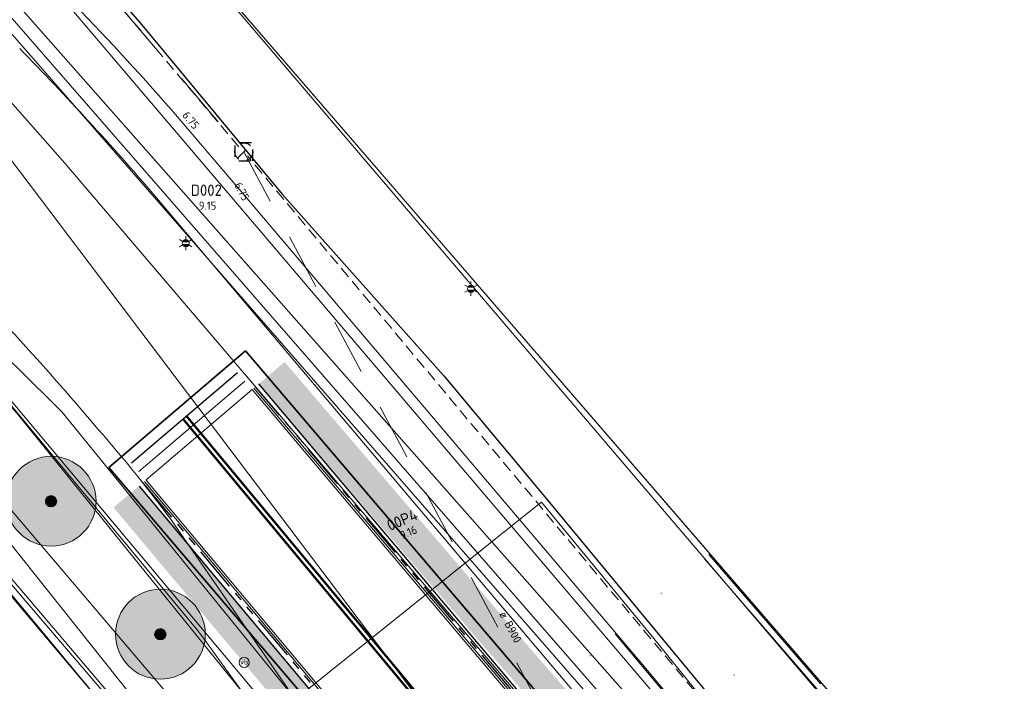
# Model space of a CAD drawing. Header units: metres. Extents: x 163628 to 167855, y 402678 to 405435.
# Tile 123 of 256: x 164447 to 164491, y 403459 to 403488. Entities that reach past the tile are written whole.
import ezdxf
from ezdxf.enums import TextEntityAlignment as Align

# ---------------------------------------------------------------- set-up
doc = ezdxf.new("R2010")
doc.units = ezdxf.units.M
for name, pattern in [('DASHED2', [0.375, 0.25, -0.125]), ('X-CA190022.004-UO-DWM_Snelfietsroute$0$VH-TROTTOIRBAND_180-200', [20, 10, -2, 2, -2, 2, -2]), ('X-CA190022.004-UO-WHM_Riolering gemeente_NLCS_v0.2$0$RI-HUISAANSLUITING', [4.3, 2.5, -1.8])]:
    doc.linetypes.add(name, pattern=pattern)
doc.layers.get('0').update_dxf_attribs({"lineweight": 25})
for name, color, linetype, lineweight in [('B-WE-KW-KUNSTWERK_DUIKER-G', 252, 'Continuous', 18), ('X-CA190022.004-UO-BGT_Ondergrond$0$GE_201_SHDHek_Lijn_GEM', 253, 'X-CA190022.004-UO-BGT_Ondergrond$0$Hekwerk', 9), ('X-CA190022.004-UO-BGT_Ondergrond$0$GE_314_WGDRijbaanLokaleweg_Vlak_GEM', 253, 'Continuous', 9), ('X-CA190022.004-UO-BGT_Ondergrond$0$GE_316_WGDFietspad_Vlak_GEM', 253, 'Continuous', 9), ('X-CA190022.004-UO-BGT_Ondergrond$0$GE_367_OWGBerm_groenvoorziening_grasenk_GEM', 253, 'Continuous', 9), ('X-CA190022.004-UO-BGT_Ondergrond$0$GE_401_OTDErf_Vlak_GEM', 253, 'Continuous', 9), ('X-CA190022.004-UO-BGT_Ondergrond$0$GE_814_BRDVerkeersbord_Punt_GEM', 253, 'Continuous', 9), ('X-CA190022.004-UO-BGT_Ondergrond$0$GE_861_PALLichtmast_Punt_GEM', 253, 'Continuous', 9), ('X-CA190022.004-UO-DTM inmeting$0$B-WE-IE-TERREINAFSCHEIDING_KUNSTMATIG_RASTERHEKWERK-G', 246, 'X-CA190022.004-UO-DTM inmeting$0$IE-TERREINAFSCHEIDING-KUNSTMATIG-OPEN', 0), ('X-CA190022.004-UO-DTM inmeting$0$B-WE-OG-HOOGTEPUNT-S', 246, 'Continuous', 0), ('X-CA190022.004-UO-DTM inmeting$0$B-WE-VH-KANTOPSLUITING_VOORKANTBAND-G', 246, 'Continuous', 0), ('X-CA190022.004-UO-DTM inmeting$0$B-WE-VH-VERHARDING_ASFALT-G', 246, 'Continuous', 0), ('X-CA190022.004-UO-DWM_Snelfietsroute$0$N-WE-VH-KANTOPSLUITING_ACHTERKANTBAND-G', 125, 'Continuous', 25), ('X-CA190022.004-UO-DWM_Snelfietsroute$0$N-WE-VH-KANTOPSLUITING_TROTTOIRBAND_180 200-G', 125, 'X-CA190022.004-UO-DWM_Snelfietsroute$0$VH-TROTTOIRBAND_180-200', 25), ('X-CA190022.004-UO-DWM_Snelfietsroute$0$N-WE-VH-KANTVERHARDING_STREKLAAG-G', 251, 'Continuous', 18), ('X-CA190022.004-UO-DWM_Snelfietsroute$0$N-WE-VH-VERHARDING_ASFALT_ZAAGSNEDE-G', 125, 'X-CA190022.004-UO-DWM_Snelfietsroute$0$VH-ZAAGSNEDE', 25), ('X-CA190022.004-UO-DWM_Snelfietsroute$0$N-WE-VW-MARKERING_LANGS_STREEP_DOORGETROKKEN_010-G', 125, 'Continuous', 25), ('X-CA190022.004-UO-DWM_Snelfietsroute$0$V-WE-VH-VERHARDING_ASFALT-FREESVAK', 125, 'Continuous', 18), ('X-CA190022.004-UO-GZM_Werkgrens_v0.1$0$N-WE-KG-GRENS_SYSTEEMGRENS-G', 7, 'X-CA190022.004-UO-GZM_Werkgrens_v0.1$0$KG-OG', 35), ('X-CA190022.004-UO-KAD_Percelen$0$B-WE-KG-GRENS_PERCEEL-GV', 150, 'Continuous', 9), ('X-CA190022.004-UO-WHM_Riolering gemeente - drukleidingen_v0.1$0$Riool_onder_druk_pvc_leidingen_315_hgml', 214, 'X-CA190022.004-UO-WHM_Riolering gemeente - drukleidingen_v0.1$0$1-200 PERSLEIDING', 25), ('X-CA190022.004-UO-WHM_Riolering gemeente_NLCS_v0.2$0$B-WE-RI-DUIKER-G', 214, 'X-CA190022.004-UO-WHM_Riolering gemeente_NLCS_v0.2$0$RI-HUISAANSLUITING', 15)]:
    doc.layers.add(name, color=color, linetype=linetype, lineweight=lineweight)
doc.layers.add('X-CA190022.004-UO-DTM inmeting$0$X-XX-AL-MEETPUNT-S', color=246, linetype='Continuous', lineweight=0, plot=False)
doc.layers.add('X-CA190022.004-UO-DWM_Beplanting$0$B-WE-GR-BOOM-S AFKOMSTIG UIT BOMENBESTAND GEMEENTE', color=252, linetype='Continuous')
doc.layers.add('X-CA190022.004-UO-DWM_Beplanting$0$N-GV-GR-GRAS-A-200', color=7, linetype='Continuous')
for name, color, linetype, lineweight, transparency in [('X-CA190022.004-UO-KL_Wenstracé_v0.3$0$N-WE-KL-TRACE_WENSTRACE-G 1.5m', 24, 'Continuous', 35, 0.6), ('X-CA190022.004-UO-KLIC$0$B-OI-KL-DATA_EUROFIBER_0000560460_VECT_19O042616-G', 42, 'X-CA190022.004-UO-KLIC$0$1-200 EUROFIBER', 0, 0.25), ('X-CA190022.004-UO-KLIC$0$B-OI-KL-DATA_KPN_0000546663_VECT_19O042616-G', 42, 'X-CA190022.004-UO-KLIC$0$1-200 TELEFONIE-KPN', 0, 0.25), ('X-CA190022.004-UO-KLIC$0$B-OI-KL-WATER_BW_0000551269_VECT_19O042616-G', 42, 'X-CA190022.004-UO-KLIC$0$1-200 WATERLEIDING', 0, 0.25), ('X-CA190022.004-UO-KLIC$0$B-WE-KL-ET_LS-G', 42, 'X-CA190022.004-UO-KLIC$0$1-200 LAAGSPANNING', 0, 0.25), ('X-CA190022.004-UO-KLIC$0$B-WE-KL-ET_LS_KABELBED-G', 42, 'X-CA190022.004-UO-KLIC$0$1-200 LAAGSPANNING', 0, 0.25), ('X-CA190022.004-UO-KLIC$0$B-WE-KL-ET_MS-G', 42, 'X-CA190022.004-UO-KLIC$0$1-200 MIDDENSPANNING', 0, 0.25), ('X-CA190022.004-UO-KLIC$0$B-WE-KL-GAS_HD-G', 42, 'X-CA190022.004-UO-KLIC$0$1-200 GASLEIDING HOGE DRUK', 0, 0.25), ('X-CA190022.004-UO-KLIC$0$B-WE-KL-GAS_LD-G', 42, 'X-CA190022.004-UO-KLIC$0$1-200 GASLEIDING LAGE DRUK', 0, 0.25), ('X-CA190022.004-UO-KLIC$0$B-WE-KL-GAS_LD_HULPSTUK-S', 42, 'X-CA190022.004-UO-KLIC$0$1-200 GASLEIDING LAGE DRUK', 0, 0.25), ('X-CA190022.004-UO-KLIC$0$B-WE-KL-GAS_LD_MANTELBUIS-G', 42, 'X-CA190022.004-UO-KLIC$0$1-200 GASLEIDING LAGE DRUK', 0, 0.25)]:
    doc.layers.add(name, color=color, linetype=linetype, lineweight=lineweight, transparency=transparency)
doc.styles.add('X-CA190022.004-UO-BGT_Ondergrond$0$NLCS-ISO', font='NLCS-ISO.ttf')
doc.styles.add('X-CA190022.004-UO-KLIC$0$NLCS-ISO', font='NLCS-ISO.ttf')
doc.styles.add('X-CA190022.004-UO-WHM_Riolering gemeente - drukleidingen_v0.1$0$NLCS-ISO', font='NLCS-ISO.ttf')
doc.styles.add('X-CA190022.004-UO-WHM_Riolering gemeente_NLCS_v0.2$0$NLCS-ISO-M200-T18', font='NLCS-ISO.ttf', dxfattribs={"height": 0.36})
doc.styles.add('X-CA190022.004-UO-WHM_Riolering gemeente_NLCS_v0.2$0$NLCS-ISO-M200-T25', font='NLCS-ISO.ttf', dxfattribs={"height": 0.5})
doc.linetypes.add('X-CA190022.004-UO-BGT_Ondergrond$0$Hekwerk', pattern='A,5,-1.5,[2,dgnlstyle-Veghel.shx,S=0.007937,R=0,X=0,Y=0],-1.5', length=8)
doc.linetypes.add('X-CA190022.004-UO-DTM inmeting$0$IE-TERREINAFSCHEIDING-KUNSTMATIG-OPEN', pattern='A,7,-1.5,[67,NLCS.SHX,S=0.75,R=0,X=0,Y=0],-1.5', length=10)
doc.linetypes.add('X-CA190022.004-UO-DWM_Snelfietsroute$0$VH-ZAAGSNEDE', pattern='A,1e-05,-2.54,[181,NLCS.SHX,S=2.54,R=0,X=-2.54,Y=0],-5.08,[181,NLCS.SHX,S=2.54,R=180,X=2.54,Y=0],-2.54', length=10.16001)
doc.linetypes.add('X-CA190022.004-UO-GZM_Werkgrens_v0.1$0$KG-OG', pattern='A,5.5,-1.5,[2,NLCS.SHX,S=0.5,R=0,X=0,Y=0],-1.5', length=8.5)
doc.linetypes.add('X-CA190022.004-UO-KLIC$0$1-200 EUROFIBER', pattern='A,1.5,-0.6,["EURO",X-CA190022.004-UO-KLIC$0$NLCS-ISO,S=0.24,R=0,X=-0.5,Y=-0.12],-0.65', length=2.75)
doc.linetypes.add('X-CA190022.004-UO-KLIC$0$1-200 GASLEIDING HOGE DRUK', pattern='A,1.5,-0.6,["GAS HD",X-CA190022.004-UO-KLIC$0$NLCS-ISO,S=0.24,R=0,X=-0.5,Y=-0.12],-0.7', length=2.8)
doc.linetypes.add('X-CA190022.004-UO-KLIC$0$1-200 GASLEIDING LAGE DRUK', pattern='A,1.5,-0.6,["GAS LD",X-CA190022.004-UO-KLIC$0$NLCS-ISO,S=0.24,R=0,X=-0.5,Y=-0.12],-0.7', length=2.8)
doc.linetypes.add('X-CA190022.004-UO-KLIC$0$1-200 LAAGSPANNING', pattern='A,1.5,-0.6,["LS",X-CA190022.004-UO-KLIC$0$NLCS-ISO,S=0.24,R=0,X=-0.45,Y=-0.12],-0.05', length=2.15)
doc.linetypes.add('X-CA190022.004-UO-KLIC$0$1-200 MIDDENSPANNING', pattern='A,1.5,-0.6,["MS",X-CA190022.004-UO-KLIC$0$NLCS-ISO,S=0.24,R=0,X=-0.5,Y=-0.12],-0.05', length=2.15)
doc.linetypes.add('X-CA190022.004-UO-KLIC$0$1-200 TELEFONIE-KPN', pattern='A,1.5,-0.6,["KPN",X-CA190022.004-UO-KLIC$0$NLCS-ISO,S=0.24,R=0,X=-0.5,Y=-0.12],-0.3', length=2.4)
doc.linetypes.add('X-CA190022.004-UO-KLIC$0$1-200 WATERLEIDING', pattern='A,1.5,-0.6,["WATER",X-CA190022.004-UO-KLIC$0$NLCS-ISO,S=0.24,R=0,X=-0.5,Y=-0.12],-0.65', length=2.75)
doc.linetypes.add('X-CA190022.004-UO-WHM_Riolering gemeente - drukleidingen_v0.1$0$1-200 PERSLEIDING', pattern='A,1.5,-0.6,["PERS",X-CA190022.004-UO-WHM_Riolering gemeente - drukleidingen_v0.1$0$NLCS-ISO,S=0.24,R=0,X=-0.5,Y=-0.12],-0.65', length=2.75)

# ---------------------------------------------------------------- blocks, each defined once
blk = doc.blocks.new('X-CA190022.004-UO-BGT_Ondergrond$0$SIE-WEG_PAAL_VERKEERSBORD-SO')
at = {"linetype": 'ByBlock', "lineweight": 18}
blk.add_circle((0, 0), 1.5, dxfattribs=at)
at = {"linetype": 'ByBlock', "lineweight": 18, "style": 'X-CA190022.004-UO-BGT_Ondergrond$0$NLCS-ISO'}
blk.add_text('vb', height=1.5, dxfattribs=at).set_placement((0, 0.13), align=Align.MIDDLE_CENTER)
blk = doc.blocks.new('X-CA190022.004-UO-BGT_Ondergrond$0$IMGEOVerkeersbord')
at = {"xscale": 5, "yscale": 5, "zscale": 5}
blk.add_blockref('X-CA190022.004-UO-BGT_Ondergrond$0$SIE-WEG_PAAL_VERKEERSBORD-SO', (0, 0), dxfattribs=at)
blk = doc.blocks.new('X-CA190022.004-UO-BGT_Ondergrond$0$N-SIE-WEG_LICHTMAST-SO')
h = blk.add_hatch(color=256)
h.paths.add_polyline_path([(1.16, 0.5, 0.658505), (-1.16, 0.5)])
h.paths.add_polyline_path([(-1.16, -0.5, 0.658505), (1.16, -0.5)])
at = {"flags": 128}
for points in [[(-2.19, 1.27), (-1.1, 0.63)], [(-1.16, 0.5), (1.16, 0.5)], [(0, 1.27), (0, 2.53)], [(1.1, 0.63), (2.19, 1.27)], [(-2.19, -1.27), (-1.1, -0.63)], [(-1.16, -0.5), (1.16, -0.5)], [(0, -1.27), (0, -2.53)], [(2.19, -1.27), (1.1, -0.63)]]:
    blk.add_lwpolyline(points, dxfattribs=at)
at = {"ltscale": 0.5}
blk.add_circle((0, 0), 1.27, dxfattribs=at)
at = {"style": 'X-CA190022.004-UO-BGT_Ondergrond$0$NLCS-ISO'}
blk.add_attdef('TYPE', text='', height=1.8, dxfattribs=at).set_placement((0, 2.53), align=Align.BOTTOM_CENTER)
blk = doc.blocks.new('X-CA190022.004-UO-BGT_Ondergrond$0$IMGEOLichtmastpaal')
at = {"xscale": 5, "yscale": 5, "zscale": 5}
blk.add_blockref('X-CA190022.004-UO-BGT_Ondergrond$0$N-SIE-WEG_LICHTMAST-SO', (0, 6.4), dxfattribs=at)
blk = doc.blocks.new('X-CA190022.004-UO-DTM inmeting$0$SOG-HOOGTEPUNT-SO')
for p, q in [((-0.5, 0), (0.5, 0)), ((0, 0.5), (0, -0.5))]:
    blk.add_line(p, q)
blk = doc.blocks.new('X-CA190022.004-UO-DTM inmeting$0$punt')
at = {"color": 0, "lineweight": -2}
blk.add_line((0, 0), (0, 0), dxfattribs=at)
blk = doc.blocks.new('X-CA190022.004-UO-KLIC$0$SKL-WTB_HULP_OVERIG-SO')
at = {"color": 0, "linetype": 'ByBlock', "lineweight": 18}
for points in [[(-0.1, 0.1), (0.1, -0.1)], [(0.1, 0.1), (-0.1, -0.1)]]:
    blk.add_lwpolyline(points, dxfattribs=at)
at = {"color": 0, "linetype": 'ByBlock', "lineweight": 18, "style": 'X-CA190022.004-UO-KLIC$0$NLCS-ISO', "flags": 1}
for tag, p in [('TYPE', (1.5, 0)), ('LABEL', (1.5, -1.5)), ('OMSCHRIJVING', (1.5, -3))]:
    blk.add_attdef(tag, p, '', height=1, dxfattribs=at)
blk = doc.blocks.new('X-CA190022.004-UO-WHM_Riolering gemeente_NLCS_v0.2$0$B-SRI-PUT_BETON-SO')
blk.add_line((-1.41, -1.41), (1.41, 1.41))
at = {"lineweight": -3, "flags": 128}
blk.add_lwpolyline([(2, -2), (2, 2), (-2, 2), (-2, -2)], close=True, dxfattribs=at)
at = {"lineweight": -3}
blk.add_circle((0, 0), 2, dxfattribs=at)
blk = doc.blocks.new('X-CA190022.004-UO-DWM_Beplanting$0$SGR-BOOM_01-SO')
at = {"linetype": 'ByBlock', "lineweight": 18}
h = blk.add_hatch(color=0, dxfattribs=at)
h.dxf.hatch_style = 1
edge = h.paths.add_edge_path()
edge.add_arc((0, 0), 0.25, 0, 360)
at = {"color": 0, "linetype": 'ByBlock', "lineweight": 18}
for radius in [2, 0.25]:
    blk.add_circle((0, 0), radius, dxfattribs=at)
blk = doc.blocks.new('X-CA190022.004-UO-DWM_Beplanting$0$IMGEOBoom')
at = {"transparency": 33554457}
h = blk.add_hatch(color=256, dxfattribs=at)
h.dxf.hatch_style = 1
edge = h.paths.add_edge_path()
edge.add_arc((0, 0), 100, 0, 360)
edge = h.paths.add_edge_path(flags=17)
edge.add_arc((0, 0), 12.5, 0, 360)
h = blk.add_hatch()
h.set_pattern_fill('ANGLE', color=256)
h.set_pattern_definition([(0, (0, 0), (0, 6.985), [5.08, -1.905]), (90, (0, 0), (-6.985, 4e-16), [5.08, -1.905])])
edge = h.paths.add_edge_path(flags=17)
edge.add_arc((0, 0), 12.5, 0, 360)
at = {"layer": 'X-CA190022.004-UO-DWM_Beplanting$0$N-GV-GR-GRAS-A-200'}
h = blk.add_hatch(color=256, dxfattribs=at)
h.dxf.hatch_style = 1
edge = h.paths.add_edge_path(flags=17)
edge.add_arc((0, 0), 12.5, 0, 360)
at = {"xscale": 50, "yscale": 50, "zscale": 50}
blk.add_blockref('X-CA190022.004-UO-DWM_Beplanting$0$SGR-BOOM_01-SO', (0, 0), dxfattribs=at)

msp = doc.modelspace()

# ---------------------------------------------------------------- linework, layer by layer
at = {"layer": 'B-WE-KW-KUNSTWERK_DUIKER-G', "linetype": 'DASHED2', "ltscale": 2, "flags": 128}
for points in [[(164457.039, 403482.655), (164429.606, 403515.15)], [(164489.338, 403444.057), (164457.423, 403482.249)]]:
    msp.add_lwpolyline(points, dxfattribs=at)
at = {"layer": 'X-CA190022.004-UO-BGT_Ondergrond$0$GE_201_SHDHek_Lijn_GEM'}
msp.add_line((164453.106, 403493.369), (164488.004, 403452.975), dxfattribs=at)
at = {"layer": 'X-CA190022.004-UO-BGT_Ondergrond$0$GE_314_WGDRijbaanLokaleweg_Vlak_GEM', "flags": 128}
msp.add_lwpolyline([(164442.94, 403489.126), (164443.864, 403488.079), (164449.294, 403481.924), (164481.056, 403444.687), (164480.874, 403444.622), (164483.26, 403441.849), (164483.391, 403441.904), (164502.63, 403419.439), (164497.447, 403415.017), (164495.313, 403417.041), (164491.602, 403420.56), (164476.856, 403434.777), (164474.447, 403437.185), (164474.381, 403437.261), (164474.505, 403437.387), (164473.18, 403438.808), (164472.011, 403440.28), (164471.089, 403441.66), (164464.875, 403450.622), (164464.747, 403450.533), (164455.924, 403463.299), (164454.191, 403465.806)], dxfattribs=at)
at = {"layer": 'X-CA190022.004-UO-BGT_Ondergrond$0$GE_314_WGDRijbaanLokaleweg_Vlak_GEM'}
for centre, radius, start, end in [((164345.59, 403381.402), 137.571, 40.12617, 45.12583), ((164406.08, 403430.762), 59.522, 36.06978, 41.32202)]:
    msp.add_arc(centre, radius, start, end, dxfattribs=at)
at = {"layer": 'X-CA190022.004-UO-BGT_Ondergrond$0$GE_316_WGDFietspad_Vlak_GEM', "flags": 128}
for points in [[(164454.048, 403484.299), (164457.137, 403480.66)], [(164457.137, 403480.66), (164475.024, 403459.592), (164499.729, 403430.051), (164501.818, 403427.708)], [(164482.197, 403446.117), (164479.528, 403449.185), (164472.621, 403457.603), (164454.761, 403478.743), (164453.304, 403480.468)]]:
    msp.add_lwpolyline(points, dxfattribs=at)
at = {"layer": 'X-CA190022.004-UO-BGT_Ondergrond$0$GE_316_WGDFietspad_Vlak_GEM', "extrusion": (0, 0, -1)}
msp.add_arc((-164350.242, 403392.814), 138.366, 135.78254, 138.60988, dxfattribs=at)
at = {"layer": 'X-CA190022.004-UO-BGT_Ondergrond$0$GE_316_WGDFietspad_Vlak_GEM'}
msp.add_arc((164350.531, 403392.138), 135.516, 40.67791, 44.44415, dxfattribs=at)
at = {"layer": 'X-CA190022.004-UO-BGT_Ondergrond$0$GE_367_OWGBerm_groenvoorziening_grasenk_GEM', "flags": 128}
for points in [[(164453.106, 403493.369), (164488.004, 403452.975), (164495.285, 403449.119), (164494.344, 403448.187), (164493.938, 403446.928), (164494.512, 403445.201), (164495.603, 403443.783), (164496.644, 403443.037), (164505.761, 403433.039), (164505.901, 403432.4), (164507.126, 403430.884), (164508.284, 403430.692), (164509.941, 403431.278), (164513.965, 403433.277), (164537.446, 403444.229), (164569.522, 403459.744), (164581.242, 403466.331), (164592.676, 403472.187), (164631.326, 403490.472), (164640.44, 403494.868), (164662.351, 403505.436)], [(164481.056, 403444.687), (164449.294, 403481.924), (164443.864, 403488.079), (164442.94, 403489.126)], [(164501.818, 403427.708), (164499.729, 403430.051), (164475.024, 403459.592), (164457.137, 403480.66), (164454.048, 403484.299)], [(164453.304, 403480.468), (164454.761, 403478.743)], [(164463.246, 403446.523), (164461.218, 403445.485), (164434.276, 403477.925), (164435.934, 403479.492)], [(164454.761, 403478.743), (164472.621, 403457.603), (164479.528, 403449.185), (164482.197, 403446.117)], [(164454.191, 403465.806), (164455.924, 403463.299), (164464.747, 403450.533)]]:
    msp.add_lwpolyline(points, dxfattribs=at)
at = {"layer": 'X-CA190022.004-UO-BGT_Ondergrond$0$GE_367_OWGBerm_groenvoorziening_grasenk_GEM'}
msp.add_arc((164350.242, 403392.814), 138.366, 41.39012, 44.21746, dxfattribs=at)
at = {"layer": 'X-CA190022.004-UO-BGT_Ondergrond$0$GE_367_OWGBerm_groenvoorziening_grasenk_GEM', "extrusion": (0, 0, -1)}
for centre, radius, start, end in [((-164350.531, 403392.138), 135.516, 135.55585, 139.32209), ((-164345.59, 403381.402), 137.571, 134.87417, 139.87383), ((-164406.08, 403430.762), 59.522, 138.67798, 143.93022)]:
    msp.add_arc(centre, radius, start, end, dxfattribs=at)
at = {"layer": 'X-CA190022.004-UO-BGT_Ondergrond$0$GE_401_OTDErf_Vlak_GEM', "flags": 128}
for points in [[(164644.76, 403522.135), (164598.026, 403499.598), (164597.907, 403499.54), (164559.867, 403481.087), (164519.897, 403461.496), (164496.748, 403450.567), (164495.285, 403449.119), (164488.004, 403452.975), (164453.106, 403493.369), (164446.912, 403500.197), (164442.328, 403505.829), (164442.279, 403505.897), (164417.651, 403534.485)], [(164434.276, 403477.925), (164461.218, 403445.485), (164460.688, 403445.214), (164463.143, 403440.873), (164460.737, 403439.749), (164453.635, 403436.286), (164434.433, 403427.217), (164425.803, 403423.104), (164407.616, 403414.349), (164393.105, 403407.697), (164390.724, 403406.448), (164387.358, 403404.682), (164364.293, 403392.58), (164334.793, 403377.305)]]:
    msp.add_lwpolyline(points, dxfattribs=at)
at = {"layer": 'X-CA190022.004-UO-DTM inmeting$0$B-WE-IE-TERREINAFSCHEIDING_KUNSTMATIG_RASTERHEKWERK-G'}
msp.add_line((164482.948, 403458.742, 9.157), (164477.968, 403464.495, 9.136), dxfattribs=at)
at = {"layer": 'X-CA190022.004-UO-DTM inmeting$0$B-WE-VH-KANTOPSLUITING_VOORKANTBAND-G'}
msp.add_polyline3d([(164488.468, 403452.59, 9.175), (164488.165, 403452.326, 9.187), (164482.701, 403458.626, 9.17), (164477.788, 403464.31, 9.166)], dxfattribs=at)
at = {"layer": 'X-CA190022.004-UO-DTM inmeting$0$B-WE-VH-VERHARDING_ASFALT-G'}
msp.add_polyline3d([(164473.807, 403460.97, 9.643), (164478.892, 403454.874, 9.782), (164484.454, 403448.206, 9.919), (164487.919, 403444.075, 9.889), (164492.622, 403438.466, 9.825), (164497.154, 403433.063, 9.755), (164501.566, 403427.951, 9.638), (164502.716, 403427.013, 9.595), (164504.758, 403426.298, 9.553), (164506.688, 403426.207, 9.491), (164508.755, 403427.059, 9.429), (164513.217, 403429.149, 9.326)], dxfattribs=at)
at = {"layer": 'X-CA190022.004-UO-DWM_Snelfietsroute$0$N-WE-VH-KANTOPSLUITING_ACHTERKANTBAND-G', "ltscale": 0.2, "flags": 128}
for points in [[(164477.07, 403449.441), (164457.936, 403472.1)], [(164452.594, 403467.546), (164463.033, 403455.089), (164465.671, 403451.863)]]:
    msp.add_lwpolyline(points, dxfattribs=at)
at = {"layer": 'X-CA190022.004-UO-DWM_Snelfietsroute$0$N-WE-VH-KANTOPSLUITING_TROTTOIRBAND_180 200-G', "ltscale": 0.2, "flags": 128}
msp.add_lwpolyline([(164476.917, 403449.311, -0.013998), (164476.917, 403449.311), (164457.784, 403471.97)], format="xyb", dxfattribs=at)
msp.add_lwpolyline([(164452.763, 403467.687), (164463.203, 403455.23), (164465.842, 403452.002)], dxfattribs=at)
at = {"layer": 'X-CA190022.004-UO-DWM_Snelfietsroute$0$N-WE-VH-KANTVERHARDING_STREKLAAG-G', "ltscale": 0.2, "flags": 128}
for points in [[(164476.765, 403449.181), (164457.632, 403471.84)], [(164476.841, 403449.246), (164457.708, 403471.905)], [(164452.84, 403467.751), (164463.28, 403455.293), (164465.917, 403452.068)]]:
    msp.add_lwpolyline(points, dxfattribs=at)
msp.add_lwpolyline([(164452.916, 403467.815), (164463.357, 403455.357), (164469.752, 403447.538, -0.028575), (164473.122, 403442.9)], format="xyb", dxfattribs=at)
at = {"layer": 'X-CA190022.004-UO-DWM_Snelfietsroute$0$N-WE-VH-VERHARDING_ASFALT_ZAAGSNEDE-G', "ltscale": 0.02, "flags": 128}
msp.add_lwpolyline([(164452.266, 403468.578), (164456.983, 403472.601)], dxfattribs=at)
at = {"layer": 'X-CA190022.004-UO-DWM_Snelfietsroute$0$N-WE-VW-MARKERING_LANGS_STREEP_DOORGETROKKEN_010-G', "const_width": 0.1}
for points in [[(164454.558, 403470.533), (164468.15, 403454.188)], [(164454.71, 403470.662), (164468.333, 403454.281)]]:
    msp.add_lwpolyline(points, dxfattribs=at)
at = {"layer": 'X-CA190022.004-UO-DWM_Snelfietsroute$0$V-WE-VH-VERHARDING_ASFALT-FREESVAK', "ltscale": 0.2, "flags": 128}
for points in [[(164452.591, 403468.197), (164457.308, 403472.221)], [(164452.915, 403467.817), (164457.632, 403471.84)]]:
    msp.add_lwpolyline(points, dxfattribs=at)
at = {"layer": 'X-CA190022.004-UO-GZM_Werkgrens_v0.1$0$N-WE-KG-GRENS_SYSTEEMGRENS-G', "ltscale": 0.2, "flags": 128}
msp.add_lwpolyline([(164202.447, 403276.261, -0.007014), (164204.684, 403278.194), (164207.732, 403280.631), (164216.351, 403287.471), (164219.004, 403289.434), (164219.375, 403289.729), (164237.184, 403303.185), (164244.587, 403308.605), (164248.73, 403311.638), (164253.977, 403315.367), (164261.175, 403320.48), (164269.682, 403326.324), (164277.478, 403331.538), (164300.139, 403346.153), (164322.964, 403359.926), (164334.073, 403366.292), (164351.665, 403375.797), (164373.742, 403387.55), (164399.95, 403400.464), (164429.28, 403414.743), (164430.124, 403415.141), (164430.948, 403415.506), (164431.777, 403415.846), (164432.615, 403416.161), (164433.462, 403416.453), (164434.316, 403416.72), (164435.176, 403416.962), (164436.043, 403417.179), (164436.306, 403417.259, -0.099821), (164451.982, 403417.179, 0.131087), (164471.53, 403420.948), (164482.533, 403426.243), (164490.693, 403418.8), (164492.586, 403419.707), (164495.404, 403416.53, -0.0101), (164498.074, 403413.536), (164499.385, 403412.005), (164502.276, 403408.653), (164509.274, 403412.948), (164511.768, 403416.461), (164509.186, 403420.201, -0.175036), (164509.321, 403422.135, -0.180129), (164510.517, 403423.431), (164518.825, 403427.315), (164545.03, 403439.927), (164571.695, 403452.754), (164577.955, 403456.064), (164591.472, 403464.142), (164595.446, 403466.159), (164599.431, 403468.182), (164600.854, 403468.863), (164605.94, 403471.242), (164622.016, 403477.758), (164627.273, 403479.889), (164631.947, 403481.905), (164633.267, 403482.539, 0.084778), (164642.609, 403485.38), (164759.332, 403541.386), (164770.974, 403544.815), (164773.272, 403545.397), (164787.887, 403542.29), (164789.899, 403542.38), (164793.252, 403543.048), (164800.24, 403546.814), (164803.671, 403549.366), (164804.774, 403550.36), (164806.983, 403547.387), (164807.907, 403546.199), (164811.87, 403549.281), (164810.953, 403550.46), (164809.512, 403552.406), (164808.343, 403553.575), (164810.024, 403555.089), (164807.827, 403558.012), (164809.834, 403559.516, 0.087199), (164816.707, 403566.833, -0.136189), (164825.151, 403574.239), (164897.952, 403609.34), (164931.093, 403625.32), (165054.784, 403684.96), (165123.155, 403717.926), (165148.566, 403730.033), (165175.654, 403740.478), (165188.146, 403744.824), (165187.632, 403748.092), (165185.258, 403754.932), (165180.038, 403753.689, 0.027846), (165177.051, 403752.466), (165119.698, 403725.141), (165051.309, 403692.167), (164927.618, 403632.527), (164894.477, 403616.547), (164821.676, 403581.445, 0.136189), (164810.016, 403571.218, -0.087199), (164805.039, 403565.919), (164803.02, 403564.408), (164799.415, 403569.204), (164798.615, 403568.604), (164797.815, 403568.006), (164797.216, 403568.806), (164793.371, 403565.926), (164793.97, 403565.126), (164792.376, 403563.932), (164795.885, 403559.064, -0.201548), (164780.097, 403554.057, 0.075656), (164771.169, 403553.982, -0.009755), (164764.075, 403552.536), (164754.286, 403547.799), (164747.474, 403544.606), (164708.34, 403525.583), (164686.218, 403515.365), (164675.148, 403509.865), (164663.524, 403504.258), (164644.327, 403495.071), (164639.493, 403492.723), (164638.201, 403492.127, -0.201818), (164621.846, 403491.8, 0.209498), (164598.58, 403490.973), (164556.157, 403470.566), (164536.299, 403461.008), (164516.318, 403451.408), (164508.232, 403447.512), (164500.187, 403443.642), (164497.203, 403443.008), (164495.09, 403442.274, 0.130794), (164492.913, 403444.811), (164488.435, 403447.885), (164494.899, 403449.835), (164490.315, 403452.233), (164484.484, 403450.597, -0.076427), (164479.748, 403454.723), (164478.799, 403455.857), (164474.918, 403452.962), (164457.343, 403473.566), (164451.257, 403468.374), (164465.519, 403451.653, -0.484297), (164464.817, 403448.113), (164461.416, 403446.394), (164463.893, 403441.77), (164464.916, 403439.614), (164433.017, 403424.683, 0.05166), (164425.3, 403421.703), (164396.431, 403407.648), (164370.094, 403394.67), (164347.884, 403382.848), (164330.182, 403373.283), (164318.908, 403366.822), (164295.903, 403352.941), (164273.086, 403338.225), (164265.193, 403332.947), (164256.594, 403327.039), (164249.344, 403321.888), (164244.05, 403318.127), (164239.86, 403315.06), (164232.409, 403309.604), (164214.476, 403296.054), (164201.289, 403285.589, 0.012131), (164197.414, 403282.357)], format="xyb", close=True, dxfattribs=at)
at = {"layer": 'X-CA190022.004-UO-KAD_Percelen$0$B-WE-KG-GRENS_PERCEEL-GV', "flags": 128}
for points in [[(164244.117, 403697.864), (164382.73, 403547.962), (164467.184, 403447.137), (164474.656, 403438.052), (164476.902, 403439.143), (164487.569, 403444.164), (164388.991, 403559.989), (164335.093, 403619.023), (164327.271, 403627.471), (164268.836, 403691.623), (164256.121, 403703.788)], [(164256.121, 403703.788), (164268.836, 403691.623), (164327.271, 403627.471), (164335.093, 403619.023), (164388.991, 403559.989), (164487.569, 403444.164), (164492.811, 403446.689), (164489.137, 403451.001), (164487.991, 403452.346), (164450.199, 403496.696), (164444.596, 403503.272)], [(164464.658, 403441.585), (164469.708, 403435.65), (164474.656, 403438.052), (164467.184, 403447.137), (164382.73, 403547.962), (164244.117, 403697.864)], [(164218.886, 403685.41), (164219.124, 403685.153), (164241.656, 403660.769), (164259.183, 403641.854), (164276.688, 403622.967), (164299.208, 403598.634), (164319.627, 403576.641), (164339.939, 403554.537), (164362.42, 403530.213), (164375.611, 403515.963), (164394.193, 403505.178), (164412.451, 403494.492), (164427.408, 403485.739), (164430.171, 403482.483), (164464.658, 403441.585)]]:
    msp.add_lwpolyline(points, dxfattribs=at)
for points in [[(164509.715, 403537.447), (164450.199, 403496.696), (164487.991, 403452.346), (164524.012, 403469.383), (164554.233, 403483.687), (164552.161, 403486.189)], [(164414.532, 403468.035), (164392.43, 403447.617), (164373.258, 403429.906), (164388.35, 403413.494), (164393.545, 403407.844), (164395.494, 403408.832), (164443.895, 403432.527), (164450.635, 403435.456), (164461.223, 403440.276), (164464.658, 403441.585), (164430.171, 403482.483)]]:
    msp.add_lwpolyline(points, close=True, dxfattribs=at)
at = {"layer": 'X-CA190022.004-UO-KL_Wenstracé_v0.3$0$N-WE-KL-TRACE_WENSTRACE-G 1.5m', "lineweight": 18, "ltscale": 0.2, "const_width": 1.5}
for points in [[(164491.501, 403438.044), (164491.264, 403440.325, 0.072233), (164489.311, 403442.129), (164480.376, 403448.262, -0.070648), (164476.078, 403452.208), (164468.642, 403460.753), (164458.507, 403472.587)], [(164452.035, 403467.077), (164462.471, 403454.624), (164465.121, 403451.384, -0.063302), (164476.147, 403435.481, 0.046306), (164478.729, 403432.014, 0.046306)]]:
    msp.add_lwpolyline(points, format="xyb", dxfattribs=at)
at = {"layer": 'X-CA190022.004-UO-KLIC$0$B-OI-KL-DATA_EUROFIBER_0000560460_VECT_19O042616-G', "flags": 128}
msp.add_lwpolyline([(164403.167, 403480.833), (164404.167, 403480.5), (164405.167, 403480.833), (164436.167, 403489.5), (164438.167, 403489.5), (164438.5, 403489.167), (164445.833, 403483.5), (164446.833, 403482.167), (164477.833, 403441.167), (164479.167, 403439.833), (164489.167, 403429.5), (164491.833, 403426.167), (164530.167, 403382.5)], dxfattribs=at)
at = {"layer": 'X-CA190022.004-UO-KLIC$0$B-OI-KL-DATA_KPN_0000546663_VECT_19O042616-G', "flags": 128}
msp.add_lwpolyline([(164472.5, 403441.833), (164472.5, 403442.833), (164471.833, 403443.5), (164465.5, 403451.5), (164460.833, 403456.5), (164449.167, 403470.833), (164447.167, 403472.833), (164428.833, 403489.5), (164415.167, 403499.167), (164412.5, 403501.5), (164398.167, 403509.167), (164396.833, 403510.167), (164368.5, 403529.167), (164367.5, 403529.5)], dxfattribs=at)
at = {"layer": 'X-CA190022.004-UO-KLIC$0$B-OI-KL-WATER_BW_0000551269_VECT_19O042616-G', "flags": 128}
for points in [[(164419.833, 403521.5), (164423.167, 403516.833), (164428.833, 403510.5), (164442.5, 403494.833), (164443.5, 403493.167), (164481.167, 403450.5)], [(164444.833, 403466.5), (164445.833, 403466.5), (164446.167, 403465.833), (164463.167, 403444.5)]]:
    msp.add_lwpolyline(points, dxfattribs=at)
at = {"layer": 'X-CA190022.004-UO-KLIC$0$B-WE-KL-ET_LS-G'}
for points in [[(164397.602, 403544.336), (164403.721, 403536.849), (164405.644, 403534.548), (164413.012, 403525.925), (164413.654, 403525.173), (164414.958, 403523.642), (164416.741, 403521.545), (164416.688, 403519.306), (164414.14, 403516.581), (164414.329, 403514.605), (164429.276, 403503.764), (164431.631, 403502.039), (164443.802, 403491.264), (164455.105, 403478.304)], [(164397.602, 403544.336), (164403.721, 403536.849), (164405.644, 403534.548), (164413.012, 403525.925), (164413.654, 403525.173), (164414.958, 403523.642), (164416.741, 403521.545), (164416.688, 403519.306), (164414.14, 403516.581), (164414.329, 403514.605), (164429.276, 403503.764), (164431.631, 403502.039), (164443.802, 403491.264), (164455.105, 403478.304), (164473.207, 403457.549), (164473.572, 403457.134), (164473.781, 403455.602), (164473.446, 403455.161), (164466.241, 403448.822), (164463.328, 403446.259), (164461.227, 403446.409), (164459.787, 403448.094)], [(164464.778, 403449), (164447.223, 403470.71), (164446.858, 403471.132), (164445.89, 403472.236), (164423.942, 403499.747), (164397.351, 403531.494), (164389.566, 403540.566)], [(164455.105, 403478.304), (164473.207, 403457.549), (164473.572, 403457.134), (164473.781, 403455.602), (164473.446, 403455.161), (164466.241, 403448.822), (164463.328, 403446.259), (164461.227, 403446.409), (164459.787, 403448.094), (164453.903, 403454.978), (164431.689, 403480.964), (164419.241, 403493.98), (164411.275, 403500.231), (164405.783, 403502.85), (164396.1, 403505.831), (164390.053, 403508.627), (164370.348, 403522.177), (164363.883, 403528.515)], [(164459.787, 403448.094), (164453.903, 403454.978), (164431.689, 403480.964), (164419.241, 403493.98), (164411.275, 403500.231), (164405.783, 403502.85), (164396.1, 403505.831), (164390.053, 403508.627), (164370.348, 403522.177), (164363.883, 403528.515)]]:
    msp.add_lwpolyline(points, dxfattribs=at)
at = {"layer": 'X-CA190022.004-UO-KLIC$0$B-WE-KL-ET_LS_KABELBED-G'}
for points in [[(164397.602, 403544.336), (164403.721, 403536.849), (164405.644, 403534.548), (164413.012, 403525.925), (164413.654, 403525.173), (164414.958, 403523.642), (164416.741, 403521.545), (164416.688, 403519.306), (164414.14, 403516.581), (164414.329, 403514.605), (164429.276, 403503.764), (164431.631, 403502.039), (164443.802, 403491.264), (164455.105, 403478.304)], [(164464.778, 403449), (164447.223, 403470.71), (164446.858, 403471.132), (164445.89, 403472.236), (164423.942, 403499.747), (164397.351, 403531.494), (164389.566, 403540.566)], [(164459.787, 403448.094), (164453.903, 403454.978), (164431.689, 403480.964), (164419.241, 403493.98), (164411.275, 403500.231), (164405.783, 403502.85), (164396.1, 403505.831), (164390.053, 403508.627), (164370.348, 403522.177), (164363.883, 403528.515)], [(164455.105, 403478.304), (164473.207, 403457.549), (164473.572, 403457.134), (164473.781, 403455.602), (164473.446, 403455.161)]]:
    msp.add_lwpolyline(points, dxfattribs=at)
at = {"layer": 'X-CA190022.004-UO-KLIC$0$B-WE-KL-ET_MS-G', "linetype": 'X-CA190022.004-UO-KLIC$0$1-200 MIDDENSPANNING'}
for points in [[(164446.837, 403488.487), (164482.87, 403447.122), (164484.838, 403446.021), (164490.187, 403445.152), (164492.148, 403444.046), (164493.767, 403442.14), (164500.631, 403434.065), (164500.795, 403433.872), (164502.045, 403433.673), (164502.622, 403434.291), (164502.955, 403434.638), (164503.135, 403434.725), (164518.56, 403442.2), (164520.422, 403443.089), (164550.71, 403457.544)], [(164550.71, 403457.544), (164520.422, 403443.089), (164518.56, 403442.2), (164503.135, 403434.725), (164502.955, 403434.638), (164502.622, 403434.291), (164502.045, 403433.673), (164500.795, 403433.872), (164500.631, 403434.065), (164493.767, 403442.14), (164492.148, 403444.046), (164490.187, 403445.152), (164484.838, 403446.021), (164482.87, 403447.122), (164446.837, 403488.487)], [(164433.724, 403478.917), (164465.188, 403441.913), (164465.983, 403440.789), (164466.243, 403439.019), (164466.22, 403437.719), (164465.053, 403431.386), (164464.745, 403427.72), (164465.931, 403416.793), (164465.94, 403416.708), (164465.544, 403415.998), (164465.276, 403415.87), (164463.848, 403415.179), (164443.109, 403404.97)]]:
    msp.add_lwpolyline(points, dxfattribs=at)
at = {"layer": 'X-CA190022.004-UO-KLIC$0$B-WE-KL-GAS_HD-G'}
msp.add_lwpolyline([(164365.699, 403529.367), (164378.231, 403517.662), (164390.922, 403509.457), (164428.827, 403487.724), (164433.363, 403482.392), (164466.989, 403442.858), (164475.86, 403452.506), (164476.929, 403453.41), (164480.756, 403449.051), (164491.7, 403445.754), (164492.413, 403444.916)], dxfattribs=at)
at = {"layer": 'X-CA190022.004-UO-KLIC$0$B-WE-KL-GAS_LD-G'}
for points in [[(164413.41, 403499.589), (164414.994, 403498.431), (164415.342, 403498.176), (164415.864, 403497.794), (164417.973, 403496.377), (164421.047, 403494.313), (164425.667, 403490.791), (164432.168, 403485.522), (164437.642, 403481.048), (164443.606, 403475.103), (164455.185, 403461.145)], [(164457.542, 403457.892), (164457.68, 403457.7), (164458.176, 403457.01), (164458.856, 403457.499), (164458.876, 403457.514), (164459.191, 403457.766), (164470.123, 403466.511), (164470.515, 403466.824), (164475.53, 403460.754), (164484.464, 403449.692), (164487.023, 403446.628), (164493.742, 403443.744), (164494.374, 403442.412), (164495.63, 403439.712), (164495.826, 403439.354), (164496.908, 403437.672), (164496.991, 403437.536), (164499.658, 403432.857), (164502.61, 403428.548), (164504.797, 403425.426), (164507.965, 403421.558), (164515.618, 403412.44), (164522.215, 403404.56)], [(164455.185, 403461.145), (164455.424, 403460.838), (164457.542, 403457.892)]]:
    msp.add_lwpolyline(points, dxfattribs=at)
at = {"layer": 'X-CA190022.004-UO-KLIC$0$B-WE-KL-GAS_LD_MANTELBUIS-G'}
msp.add_lwpolyline([(164459.191, 403457.766), (164470.123, 403466.511)], dxfattribs=at)
at = {"layer": 'X-CA190022.004-UO-WHM_Riolering gemeente - drukleidingen_v0.1$0$Riool_onder_druk_pvc_leidingen_315_hgml', "flags": 128}
msp.add_lwpolyline([(164086, 403836), (164092.56, 403838.752), (164096.912, 403838.528), (164116.928, 403837.888), (164122.32, 403837.696), (164125.824, 403837.28), (164136.672, 403826.432), (164146.896, 403816.128), (164153.12, 403809.536), (164174.32, 403787.296), (164202.816, 403757.184), (164214.656, 403743.936), (164223.632, 403734.08), (164233.04, 403723.584), (164260.736, 403695.488), (164285.904, 403668.224), (164301.104, 403651.872), (164335.136, 403616.8), (164389.456, 403558.528), (164411.024, 403533.664), (164423.232, 403519.456), (164441.072, 403501.408), (164452.624, 403488.192), (164458.976, 403480.544), (164466.176, 403472.448), (164470.448, 403467.328), (164479.936, 403455.872), (164481.088, 403454.304)], dxfattribs=at)
at = {"layer": 'X-CA190022.004-UO-WHM_Riolering gemeente_NLCS_v0.2$0$B-WE-RI-DUIKER-G'}
for p, q in [((164429.408, 403515.136), (164457.264, 403482.432)), ((164457.264, 403482.432), (164480.992, 403438.016))]:
    msp.add_line(p, q, dxfattribs=at)

# ---------------------------------------------------------------- block references
at = {"layer": 'X-CA190022.004-UO-BGT_Ondergrond$0$GE_814_BRDVerkeersbord_Punt_GEM', "xscale": 0.03, "yscale": 0.03, "zscale": 0.02}
msp.add_blockref('X-CA190022.004-UO-BGT_Ondergrond$0$IMGEOVerkeersbord', (164457.275, 403459.692), dxfattribs=at)
at = {"layer": 'X-CA190022.004-UO-BGT_Ondergrond$0$GE_861_PALLichtmast_Punt_GEM', "xscale": 0.025, "yscale": 0.025, "zscale": 0.025}
for p in [(164454.675, 403478.201), (164467.38, 403476.174)]:
    msp.add_blockref('X-CA190022.004-UO-BGT_Ondergrond$0$IMGEOLichtmastpaal', p, dxfattribs=at)
at = {"layer": 'X-CA190022.004-UO-DTM inmeting$0$B-WE-OG-HOOGTEPUNT-S', "linetype": 'ByBlock', "lineweight": -2, "xscale": 0.01, "yscale": 0.01, "zscale": 0.01}
for p in [(164475.855, 403462.769, 9.316), (164472.694, 403459.991, 9.667), (164479.109, 403459.134, 9.346)]:
    msp.add_blockref('X-CA190022.004-UO-DTM inmeting$0$SOG-HOOGTEPUNT-SO', p, dxfattribs=at)
at = {"layer": 'X-CA190022.004-UO-DTM inmeting$0$X-XX-AL-MEETPUNT-S', "linetype": 'ByBlock', "lineweight": -2}
for p in [(164477.788, 403464.31, 9.166), (164477.968, 403464.495, 9.136), (164473.807, 403460.97, 9.643), (164471.58, 403458.851, 9.688)]:
    msp.add_blockref('X-CA190022.004-UO-DTM inmeting$0$punt', p, dxfattribs=at)
at = {"layer": 'X-CA190022.004-UO-DWM_Beplanting$0$B-WE-GR-BOOM-S AFKOMSTIG UIT BOMENBESTAND GEMEENTE', "xscale": 0.02, "yscale": 0.02, "zscale": 0.02}
for p in [(164448.681, 403466.87), (164453.547, 403460.949)]:
    msp.add_blockref('X-CA190022.004-UO-DWM_Beplanting$0$IMGEOBoom', p, dxfattribs=at)
at = {"layer": 'X-CA190022.004-UO-KLIC$0$B-WE-KL-GAS_LD_HULPSTUK-S', "xscale": 0.04, "yscale": 0.04, "zscale": 0.2}
msp.add_blockref('X-CA190022.004-UO-KLIC$0$SKL-WTB_HULP_OVERIG-SO', (164455.185, 403461.145), dxfattribs=at)
at = {"layer": 'X-CA190022.004-UO-WHM_Riolering gemeente_NLCS_v0.2$0$B-WE-RI-DUIKER-G', "xscale": 0.2, "yscale": 0.2, "zscale": 0.2}
msp.add_blockref('X-CA190022.004-UO-WHM_Riolering gemeente_NLCS_v0.2$0$B-SRI-PUT_BETON-SO', (164457.264, 403482.432), dxfattribs=at)

# ---------------------------------------------------------------- texts
at = {"layer": 'X-CA190022.004-UO-WHM_Riolering gemeente_NLCS_v0.2$0$B-WE-RI-DUIKER-G'}
for s, height, rotation, style, p in [('6.75', 0.36, 310.4356, 'X-CA190022.004-UO-WHM_Riolering gemeente_NLCS_v0.2$0$NLCS-ISO-M200-T18', (164454.493, 403484.042)), ('6.75', 0.36, 298.1075, 'X-CA190022.004-UO-WHM_Riolering gemeente_NLCS_v0.2$0$NLCS-ISO-M200-T18', (164456.819, 403480.951)), ('00P4', 0.5, 22.91, 'X-CA190022.004-UO-WHM_Riolering gemeente_NLCS_v0.2$0$NLCS-ISO-M200-T25', (164463.768, 403465.534)), ('9.16', 0.36, 22.91, 'X-CA190022.004-UO-WHM_Riolering gemeente_NLCS_v0.2$0$NLCS-ISO-M200-T18', (164464.305, 403465.167)), ('ø B900', 0.36, 298.1075, 'X-CA190022.004-UO-WHM_Riolering gemeente_NLCS_v0.2$0$NLCS-ISO-M200-T18', (164468.621, 403461.851))]:
    msp.add_text(s, height=height, rotation=rotation, dxfattribs=dict(at, style=style)).set_placement(p)
for s, height, style, p in [('D002', 0.5, 'X-CA190022.004-UO-WHM_Riolering gemeente_NLCS_v0.2$0$NLCS-ISO-M200-T25', (164454.897, 403480.47)), ('9.15', 0.36, 'X-CA190022.004-UO-WHM_Riolering gemeente_NLCS_v0.2$0$NLCS-ISO-M200-T18', (164455.261, 403479.854))]:
    msp.add_text(s, height=height, dxfattribs=dict(at, style=style)).set_placement(p)

doc.saveas('drawing.dxf')
